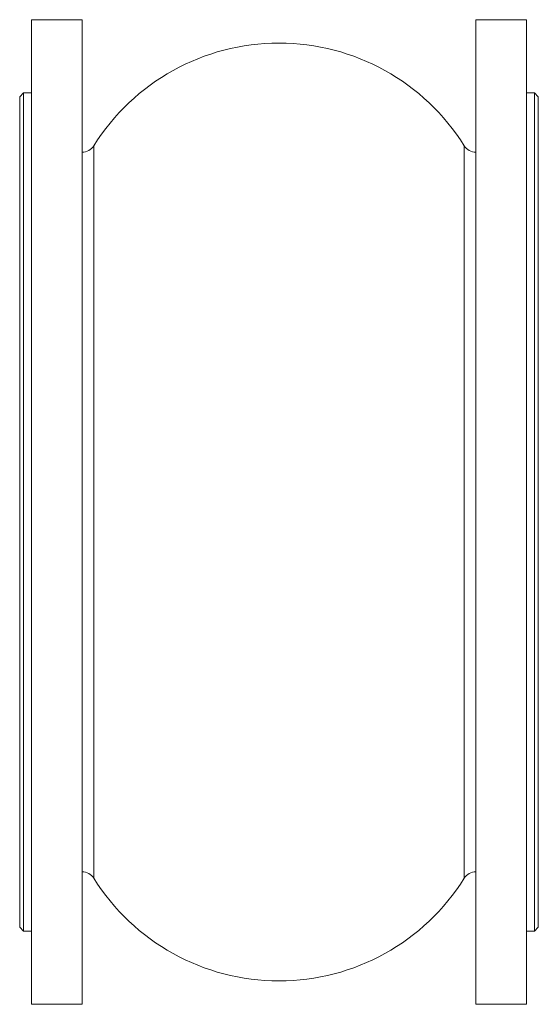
# Model space of a CAD drawing. Header units: millimetres. Extents: x 79 to 345, y -103 to 402.
import ezdxf

# ---------------------------------------------------------------- set-up
doc = ezdxf.new("R2010")
doc.units = ezdxf.units.MM

msp = doc.modelspace()

# ---------------------------------------------------------------- linework, layer by layer
at = {"color": 7, "linetype": 'Continuous', "lineweight": 15}
for p, q in [((110.64, 402.47), (84.64, 402.47)), ((84.64, 149.97), (84.64, 402.47)), ((110.64, 149.97), (110.64, 402.47)), ((338.64, 402.47), (312.64, 402.47)), ((312.64, 149.97), (312.64, 402.47)), ((338.64, 149.97), (338.64, 402.47)), ((80.64, 364.97), (78.64, 362.97)), ((84.64, 364.97), (80.64, 364.97)), ((80.64, 364.97), (80.64, -65.03)), ((342.64, 364.97), (338.64, 364.97)), ((344.64, 362.97), (342.64, 364.97)), ((342.64, 149.97), (342.64, 364.97)), ((78.64, -63.03), (78.64, 362.97)), ((344.64, 362.97), (344.64, 149.97)), ((84.64, -102.53), (84.64, 149.97)), ((110.64, -102.53), (110.64, 149.97)), ((312.64, -102.53), (312.64, 149.97)), ((338.64, -102.53), (338.64, 149.97)), ((342.64, -65.03), (342.64, 149.97)), ((344.64, 149.97), (344.64, -63.03)), ((78.64, -63.03), (80.64, -65.03)), ((80.64, -65.03), (84.64, -65.03)), ((338.64, -65.03), (342.64, -65.03)), ((342.64, -65.03), (344.64, -63.03)), ((84.64, -102.53), (110.64, -102.53)), ((312.64, -102.53), (338.64, -102.53))]:
    msp.add_line(p, q, dxfattribs=at)
at = {"color": 8, "linetype": 'Continuous', "lineweight": 15}
for p, q in [((116.64, 149.97), (116.64, 337.8)), ((306.65, 149.97), (306.65, 337.8)), ((116.64, -37.85), (116.64, 149.97)), ((306.65, -37.85), (306.65, 149.97))]:
    msp.add_line(p, q, dxfattribs=at)
at = {"color": 7, "linetype": 'Continuous', "lineweight": 15}
for centre, radius, start, end in [((211.64, 278.47), 112.01, 31.9846, 148.0154), ((110.64, 341.54), 7.07, 270, 328.0154), ((312.64, 341.54), 7.07, 211.9846, 270), ((110.64, -41.6), 7.07, 31.9846, 90), ((312.64, -41.6), 7.07, 90, 148.0154), ((211.64, 21.48), 112.01, 211.9846, 328.0154)]:
    msp.add_arc(centre, radius, start, end, dxfattribs=at)

doc.saveas('drawing.dxf')
